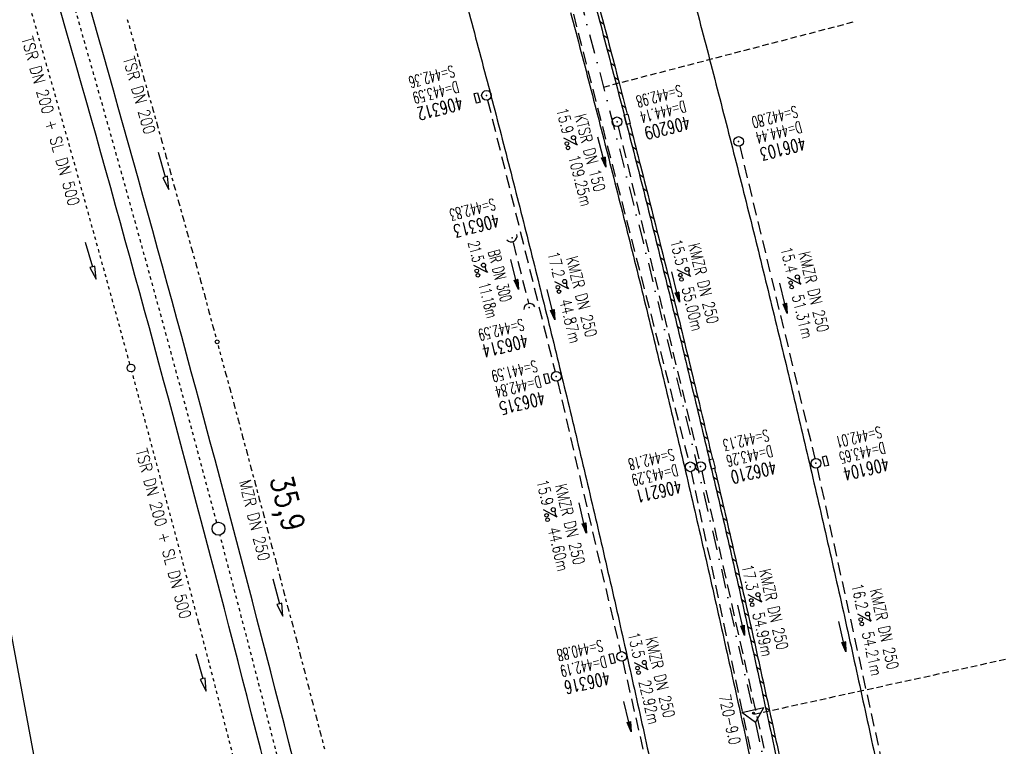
# Model space of a CAD drawing. Extents: x 445979 to 446542, y 447886 to 449065.
# Tile 13 of 17: x 446123 to 446275, y 448778 to 448891. Entities that reach past the tile are written whole.
import ezdxf
from ezdxf.enums import TextEntityAlignment as Align

# ---------------------------------------------------------------- set-up
doc = ezdxf.new("R2010")
doc.units = 0
doc.header["$LTSCALE"] = 2
doc.header["$MEASUREMENT"] = 0
for name, pattern in [('ACAD_ISO03W100', [0.5, 0.25, -0.25]), ('ACAD_ISO10W100W', [0.5, 0.25, -0.25]), ('AUSGEZOGEN', [0]), ('GESTRICH-X2', [1.5, 1, -0.5]), ('GESTRICHELT', [0.75, 0.5, -0.25]), ('STRICHPT-X3', [3, 1.5, -0.75, 0, -0.75])]:
    doc.linetypes.add(name, pattern=pattern)
doc.layers.get('0').update_dxf_attribs({"linetype": 'AUSGEZOGEN'})
for name, color, linetype in [('ACHSE', 250, 'STRICHPT-X3'), ('Bahnachse', 7, 'CONTINUOUS'), ('FBR', 8, 'CONTINUOUS'), ('Gleisachsen', 7, 'CONTINUOUS'), ('HEKTOM', 250, 'GESTRICHELT'), ('KANAL', 7, 'GESTRICH-X2'), ('Netzknoten_PKT', 7, 'CONTINUOUS'), ('Netzknoten_PKT-NR', 7, 'CONTINUOUS'), ('Netzknoten_SIGNATUR', 7, 'CONTINUOUS'), ('PFEIL', 7, 'CONTINUOUS'), ('SCHACHTNR', 6, 'CONTINUOUS'), ('SCHLITZRINNE', 8, 'AUSGEZOGEN'), ('SCHSYMBOL', 7, 'AUSGEZOGEN'), ('TEXTO', 4, 'CONTINUOUS'), ('TEXTU', 4, 'CONTINUOUS'), ('Tiefenentwässerung', 15, 'CONTINUOUS'), ('Wege', 15, 'CONTINUOUS')]:
    doc.layers.add(name, color=color, linetype=linetype)
doc.styles.add('ROMANS', font='romans.shx', dxfattribs={"width": 0.8})

# ---------------------------------------------------------------- blocks, each defined once
blk = doc.blocks.new('GST')
at = {"color": 0}
blk.add_circle((0, 0), 0.75, dxfattribs=at)
blk.add_point((0, 0), dxfattribs=at)
blk = doc.blocks.new('10')
blk.add_blockref('GST', (0, 0))
blk = doc.blocks.new('13')
blk.add_lwpolyline([(0.76, 1.22), (-0.75, 1.22), (-0.75, 1.8), (0.76, 1.8)], close=True)
at = {"rotation": 180}
blk.add_blockref('GST', (0, 0), dxfattribs=at)
blk = doc.blocks.new('PROM')
blk.add_line((1.57, 1.82), (0.02, 0.02))
for centre, radius in [((0.32, 1.51), 0.317), ((0.94, 0.29), 0.283), ((1.64, 0.29), 0.283)]:
    blk.add_circle(centre, radius)
blk.add_arc((0.99, 2.68), 1.03, 239.1414, 303.3549)
blk = doc.blocks.new('PFEIL2')
at = {"color": 0}
for p, q in [((0.88, 0), (-2.4, -0.01)), ((0.88, -0.27), (0.88, 0.28)), ((0.88, 0.28), (2.43, 0.01)), ((0.91, 0.27), (0.88, 0.26)), ((0.97, 0.26), (0.88, 0.25)), ((1.02, 0.25), (0.88, 0.23)), ((1.07, 0.24), (0.88, 0.21)), ((1.13, 0.23), (0.88, 0.19)), ((1.18, 0.22), (0.88, 0.17)), ((1.24, 0.21), (0.88, 0.15)), ((1.29, 0.21), (0.88, 0.14)), ((1.34, 0.2), (0.88, 0.12)), ((1.4, 0.19), (0.88, 0.1)), ((1.45, 0.18), (0.88, 0.08)), ((1.51, 0.17), (0.88, 0.06)), ((1.56, 0.16), (0.88, 0.04)), ((1.61, 0.15), (0.88, 0.02)), ((1.67, 0.14), (0.88, 0.01)), ((1.72, 0.13), (0.88, -0.01)), ((1.78, 0.12), (0.88, -0.03)), ((1.83, 0.11), (0.88, -0.05)), ((1.88, 0.1), (0.88, -0.07)), ((1.94, 0.09), (0.88, -0.09)), ((2.05, 0.08), (0.88, -0.12)), ((1.99, 0.08), (0.88, -0.11)), ((2.1, 0.07), (0.88, -0.14)), ((2.15, 0.06), (0.88, -0.16)), ((2.21, 0.05), (0.88, -0.18)), ((2.26, 0.04), (0.88, -0.2)), ((2.32, 0.03), (0.88, -0.22)), ((2.37, 0.02), (0.88, -0.23)), ((2.42, 0.01), (0.88, -0.25)), ((2.43, 0.01), (0.88, -0.27))]:
    blk.add_line(p, q, dxfattribs=at)
blk = doc.blocks.new('17')
blk.add_lwpolyline([(-0.76, -1.22), (0.75, -1.22), (0.75, -1.8), (-0.76, -1.8)], close=True)
blk.add_blockref('GST', (0, 0))
blk = doc.blocks.new('42')
at = {"color": 0}
blk.add_arc((-0.02, -0.31), 0.91, 12.5363, 167.4637, dxfattribs=at)
blk.add_point((0, 0), dxfattribs=at)
blk = doc.blocks.new('Station_Netzknoten')
at = {"layer": 'Netzknoten_SIGNATUR'}
for p, q in [((-1.75, 0.5), (1.75, 0.5)), ((0, -1.5), (-1.75, 0.5)), ((0, -1.5), (1.75, 0.5))]:
    blk.add_line(p, q, dxfattribs=at)
blk.add_point((0, 0), dxfattribs=at)
blk = doc.blocks.new('PKT')
at = {"color": 0}
blk.add_circle((0, 0), 0.15, dxfattribs=at)
blk.add_point((0, 0), dxfattribs=at)

msp = doc.modelspace()

# ---------------------------------------------------------------- linework, layer by layer
at = {"layer": 'ACHSE', "flags": 128}
msp.add_lwpolyline([(446175.19, 449011.57), (446178.7, 449000.59), (446186.09, 448976.7), (446193.24, 448952.75), (446200.15, 448928.72), (446206.82, 448904.63), (446213.25, 448880.47), (446219.44, 448856.25), (446225.39, 448831.97), (446231.09, 448807.62), (446236.55, 448783.23), (446241.77, 448758.78), (446246.75, 448734.28), (446251.48, 448709.73), (446255.96, 448685.14), (446260.2, 448660.5), (446264.2, 448635.82), (446267.94, 448611.1), (446271.45, 448586.35), (446273.48, 448571.12), (446274.72, 448561.57), (446277.95, 448536.77), (446281.17, 448511.98), (446284.4, 448487.19), (446287.63, 448462.4), (446290.86, 448437.61), (446294.08, 448412.82), (446303.76, 448338.45), (446310.22, 448288.86), (446329.58, 448140.12), (446334.86, 448099.55), (446342.49, 448040.96), (446358.62, 447917), (446358.74, 447916.1)], dxfattribs=at)
at = {"layer": 'Bahnachse', "linetype": 'Continuous'}
msp.add_circle((446153.5, 448811.99), 1, dxfattribs=at)
at = {"layer": 'Bahnachse', "linetype": 'ACAD_ISO10W100W'}
for start, end in [(14.83514, 16.2098), (13.59744, 14.80709)]:
    msp.add_arc((442204.39, 447767.03), 4085, start, end, dxfattribs=at)
at = {"layer": 'FBR'}
for points in [[(446190.17, 448900.11, -0.001242), (446193.4, 448888.11, -0.001244), (446196.56, 448876.12, -0.001249), (446199.66, 448864.1, -0.001247), (446202.7, 448852.06, -0.001246), (446205.69, 448840.01, -0.001246), (446208.61, 448827.94, -0.001245), (446211.47, 448815.87, -0.001244), (446214.28, 448803.77, -0.001247), (446217.02, 448791.65, -0.001251), (446219.7, 448779.54, -0.001246), (446222.32, 448767.43, -0.001242), (446224.88, 448755.26, -0.001241), (446227.39, 448743.07, -0.001248), (446229.82, 448730.93, -0.001248), (446232.2, 448718.78, -0.001241), (446234.52, 448706.55, -0.001242), (446236.79, 448694.31, -0.001249), (446238.98, 448682.13, -0.00125), (446241.11, 448669.94, -0.001242)], [(446226.5, 448896.92, -0.001244), (446229.7, 448884.76, -0.001249), (446232.84, 448872.58, -0.001247), (446235.93, 448860.37, -0.001246), (446238.95, 448848.16, -0.001246), (446241.92, 448835.93, -0.001245), (446244.82, 448823.68, -0.001244), (446247.66, 448811.42, -0.001247), (446250.45, 448799.13, -0.001251), (446253.16, 448786.86, -0.001246), (446255.81, 448774.58, -0.001242), (446258.41, 448762.24, -0.001241), (446260.96, 448749.88, -0.001248), (446263.42, 448737.58, -0.001248), (446265.83, 448725.26, -0.001241), (446268.18, 448712.86, -0.001242), (446270.48, 448700.45, -0.001249), (446272.7, 448688.1, -0.00125), (446274.86, 448675.75, -0.001242), (446276.97, 448663.3, -0.001242)], [(446212, 448893.06, -0.001244), (446215.19, 448880.97, -0.001249), (446218.31, 448868.87, -0.001247), (446221.38, 448856.73, -0.001246), (446224.39, 448844.59, -0.001246), (446227.33, 448832.43, -0.001245), (446230.22, 448820.26, -0.001244), (446233.04, 448808.07, -0.001247), (446235.81, 448795.85, -0.001251), (446238.51, 448783.66, -0.001246), (446241.14, 448771.45, -0.001242), (446243.73, 448759.19, -0.001241), (446246.26, 448746.9, -0.001248), (446248.71, 448734.67, -0.001248), (446251.1, 448722.43, -0.001241), (446253.44, 448710.1, -0.001242), (446255.72, 448697.76, -0.001249), (446257.93, 448685.49, -0.00125), (446260.08, 448673.2, -0.001242), (446262.17, 448660.83, -0.001242)], [(446208.14, 448892.03, -0.001244), (446211.31, 448879.96, -0.001249), (446214.43, 448867.88, -0.001247), (446217.5, 448855.76, -0.001246), (446220.5, 448843.64, -0.001246), (446223.44, 448831.5, -0.001245), (446226.32, 448819.35, -0.001244), (446229.14, 448807.18, -0.001247), (446231.9, 448794.98, -0.001251), (446234.6, 448782.8, -0.001246), (446237.23, 448770.62, -0.001242), (446239.81, 448758.37, -0.001241), (446242.34, 448746.1, -0.001248), (446244.78, 448733.89, -0.001248), (446247.17, 448721.67, -0.001241), (446249.51, 448709.36, -0.001242), (446251.79, 448697.05, -0.001249), (446253.99, 448684.79, -0.00125), (446256.14, 448672.52, -0.001242)], [(446298.19, 448239.42, 0.000002), (446300.71, 448220.06, -0.000009)]]:
    msp.add_lwpolyline(points, format="xyb", dxfattribs=at)
at = {"layer": 'Gleisachsen', "linetype": 'Continuous'}
for radius, start, end in [(4087.25, 13.73715, 16.27769), (4082.75, 13.74093, 16.26972)]:
    msp.add_arc((442204.39, 447767.03), radius, start, end, dxfattribs=at)
at = {"layer": 'HEKTOM'}
for p, q in [((446213.25, 448880.47), (446251.97, 448890.56)), ((446236.54, 448783.24), (446275.64, 448791.77))]:
    msp.add_line(p, q, dxfattribs=at)
at = {"layer": 'KANAL'}
for p, q in [((446199.56, 448926.62), (446226.5, 448822.31)), ((446195.25, 448878.44), (446205.72, 448836.34)), ((446215.53, 448874.34), (446228.12, 448822.38)), ((446234.37, 448871.28), (446246.03, 448822.88)), ((446199.22, 448856.37), (446201.59, 448846.97)), ((446206.09, 448834.88), (446215.87, 448792.91)), ((446226.84, 448820.84), (446249.41, 448715)), ((446228.47, 448820.91), (446240.22, 448768.72)), ((446246.37, 448821.41), (446257.72, 448769.94)), ((446216.22, 448791.47), (446221.03, 448770.59))]:
    msp.add_line(p, q, dxfattribs=at)
at = {"layer": 'SCHLITZRINNE'}
for p, q in [((446212.64, 448890.66), (446213.26, 448890.25)), ((446213.21, 448888.49), (446213.84, 448888.08)), ((446213.78, 448886.33), (446214.41, 448885.92)), ((446214.35, 448884.17), (446214.97, 448883.76)), ((446214.92, 448882.01), (446215.54, 448881.6)), ((446215.48, 448879.85), (446216.1, 448879.44)), ((446216.04, 448877.69), (446216.66, 448877.28)), ((446217.15, 448873.38), (446217.77, 448872.97)), ((446217.15, 448873.38), (446217.77, 448872.97)), ((446217.71, 448871.22), (446218.33, 448870.82)), ((446217.71, 448871.22), (446218.33, 448870.82)), ((446218.26, 448869.07), (446218.88, 448868.67)), ((446218.26, 448869.07), (446218.88, 448868.67)), ((446218.81, 448866.92), (446219.43, 448866.52)), ((446218.81, 448866.92), (446219.43, 448866.52)), ((446219.35, 448864.77), (446219.97, 448864.37)), ((446219.35, 448864.77), (446219.97, 448864.37)), ((446219.9, 448862.63), (446220.51, 448862.22)), ((446219.9, 448862.63), (446220.51, 448862.22)), ((446220.44, 448860.48), (446221.05, 448860.08)), ((446220.44, 448860.48), (446221.05, 448860.08)), ((446220.98, 448858.34), (446221.59, 448857.94)), ((446220.98, 448858.34), (446221.59, 448857.94)), ((446221.51, 448856.2), (446222.13, 448855.8)), ((446221.51, 448856.2), (446222.13, 448855.8)), ((446222.05, 448854.06), (446222.66, 448853.66)), ((446222.05, 448854.06), (446222.66, 448853.66)), ((446222.58, 448851.92), (446223.19, 448851.52)), ((446222.58, 448851.92), (446223.19, 448851.52)), ((446223.11, 448849.78), (446223.72, 448849.38)), ((446223.11, 448849.78), (446223.72, 448849.38)), ((446223.63, 448847.65), (446224.25, 448847.25)), ((446223.63, 448847.65), (446224.25, 448847.25)), ((446224.16, 448845.51), (446224.77, 448845.11)), ((446224.16, 448845.51), (446224.77, 448845.11)), ((446224.68, 448843.38), (446225.29, 448842.98)), ((446224.68, 448843.38), (446225.29, 448842.98)), ((446225.2, 448841.25), (446225.81, 448840.85)), ((446225.2, 448841.25), (446225.81, 448840.85)), ((446225.72, 448839.12), (446226.33, 448838.72)), ((446225.72, 448839.12), (446226.33, 448838.72)), ((446226.23, 448836.99), (446226.84, 448836.59)), ((446226.23, 448836.99), (446226.84, 448836.59)), ((446226.75, 448834.86), (446227.36, 448834.47)), ((446226.75, 448834.86), (446227.36, 448834.47)), ((446227.26, 448832.74), (446227.87, 448832.34)), ((446227.26, 448832.74), (446227.87, 448832.34)), ((446227.77, 448830.62), (446228.37, 448830.22)), ((446228.27, 448828.49), (446228.88, 448828.1)), ((446228.77, 448826.37), (446229.38, 448825.98)), ((446229.28, 448824.25), (446229.88, 448823.86)), ((446230.27, 448820.02), (446230.88, 448819.63)), ((446230.77, 448817.91), (446231.37, 448817.51)), ((446231.26, 448815.79), (446231.86, 448815.4)), ((446231.75, 448813.68), (446232.35, 448813.29)), ((446232.24, 448811.57), (446232.84, 448811.18)), ((446232.72, 448809.46), (446233.32, 448809.07)), ((446233.2, 448807.36), (446233.81, 448806.96)), ((446233.68, 448805.25), (446234.29, 448804.86)), ((446234.16, 448803.15), (446234.77, 448802.75)), ((446234.64, 448801.04), (446235.24, 448800.65)), ((446235.11, 448798.94), (446235.71, 448798.55)), ((446235.59, 448796.84), (446236.19, 448796.45)), ((446236.06, 448794.74), (446236.66, 448794.35)), ((446236.52, 448792.65), (446237.12, 448792.26)), ((446236.99, 448790.55), (446237.59, 448790.16)), ((446237.45, 448788.46), (446238.05, 448788.07)), ((446237.45, 448788.46), (446238.05, 448788.07)), ((446237.91, 448786.37), (446238.51, 448785.98)), ((446237.91, 448786.37), (446238.51, 448785.98)), ((446238.37, 448784.27), (446238.97, 448783.88)), ((446238.37, 448784.27), (446238.97, 448783.88)), ((446238.83, 448782.18), (446239.42, 448781.8)), ((446238.83, 448782.18), (446239.42, 448781.8)), ((446239.28, 448780.1), (446239.88, 448779.71)), ((446239.28, 448780.1), (446239.88, 448779.71))]:
    msp.add_line(p, q, dxfattribs=at)
for points in [[(446202.94, 448928.05, -0.001106), (446205.92, 448917.37, -0.001242), (446209.23, 448905.28, -0.001242), (446212.48, 448893.19, -0.001244), (446215.67, 448881.1, -0.000494), (446216.93, 448876.26, -0.001247)], [(446217.32, 448874.74, -0.000592), (446218.79, 448868.99, -0.001247), (446221.86, 448856.85, -0.001246), (446224.87, 448844.71, -0.001246), (446227.82, 448832.55, -0.000994), (446230.13, 448822.83, -0.001244)], [(446230.47, 448821.37, -0.000101), (446230.7, 448820.38, -0.001244), (446233.53, 448808.18, -0.001247), (446236.3, 448795.96, -0.001251), (446239, 448783.76, -0.001246), (446241.63, 448771.56, -0.000246), (446242.15, 448769.13, -0.000861)]]:
    msp.add_lwpolyline(points, format="xyb", dxfattribs=at)
at = {"layer": 'SCHSYMBOL'}
for points in [[(446216.82, 448874.68), (446216.44, 448876.14), (446217.01, 448876.28), (446217.38, 448874.83)], [(446229.98, 448821.25), (446229.63, 448822.71), (446230.2, 448822.85), (446230.55, 448821.39)]]:
    msp.add_lwpolyline(points, close=True, dxfattribs=at)
at = {"layer": 'Tiefenentwässerung', "linetype": 'ACAD_ISO03W100'}
for points in [[(446139.33, 448890.94), (446139.63, 448889.99), (446139.88, 448889.02), (446140.6, 448886.62), (446141.27, 448884.21), (446141.94, 448881.8), (446142.61, 448879.39), (446143.33, 448877), (446144, 448874.59), (446144.67, 448872.18), (446145.34, 448869.77), (446146.01, 448867.36), (446146.68, 448864.95), (446147.35, 448862.54), (446148.02, 448860.13), (446148.7, 448857.68), (446149.37, 448855.27), (446150.05, 448852.86), (446150.72, 448850.45), (446151.39, 448848.04), (446152.01, 448845.62), (446152.68, 448843.21), (446153.14, 448841.55)], [(446153.45, 448840.39), (446153.97, 448838.38), (446154.64, 448835.97), (446155.31, 448833.56), (446155.93, 448831.14), (446156.62, 448828.68), (446157.24, 448826.26), (446157.91, 448823.85), (446158.53, 448821.43), (446159.2, 448819.02), (446159.82, 448816.6), (446160.5, 448814.19), (446161.12, 448811.77), (446161.74, 448809.35), (446162.41, 448806.94), (446163.03, 448804.52), (446163.65, 448802.1), (446164.29, 448799.63), (446164.96, 448797.22), (446165.58, 448794.8), (446166.2, 448792.38), (446166.83, 448789.96), (446167.45, 448787.53), (446168.07, 448785.11), (446168.69, 448782.69), (446169.31, 448780.27), (446169.94, 448777.85)]]:
    msp.add_lwpolyline(points, dxfattribs=at)
at = {"layer": 'Tiefenentwässerung', "linetype": 'Continuous'}
for points in [[(446144.12, 448870.38), (446145.23, 448866.53), (446144.85, 448866.42), (446145.79, 448864.61), (446145.61, 448866.65), (446145.23, 448866.53)], [(446132.83, 448856.44), (446133.94, 448852.59), (446133.56, 448852.48), (446134.5, 448850.67), (446134.33, 448852.71), (446133.94, 448852.59)], [(446161.91, 448804.21), (446162.95, 448800.35), (446162.57, 448800.25), (446163.48, 448798.42), (446163.34, 448800.46), (446162.95, 448800.35)], [(446150.01, 448792.61), (446151.06, 448788.75), (446150.67, 448788.64), (446151.58, 448786.82), (446151.44, 448788.85), (446151.06, 448788.75)]]:
    msp.add_lwpolyline(points, dxfattribs=at)
for centre, radius in [((446153.3, 448840.97), 0.3), ((446139.93, 448836.91), 0.6)]:
    msp.add_circle(centre, radius, dxfattribs=at)
at = {"layer": 'Tiefenentwässerung', "linetype": 'ACAD_ISO03W100'}
for start, end in [(15.21772, 16.04028), (14.63718, 15.20086), (14.16578, 14.63718)]:
    msp.add_arc((442204.61, 447767.02), 4078.15, start, end, dxfattribs=at)
at = {"layer": 'Wege', "linetype": 'Continuous'}
msp.add_line((446132.5, 448735.9), (446106.98, 448872.8), dxfattribs=at)

# ---------------------------------------------------------------- block references
at = {"layer": 'Netzknoten_PKT'}
msp.add_blockref('PKT', (446236.52, 448783.4), dxfattribs=at)
at = {"layer": 'Netzknoten_SIGNATUR', "rotation": 12.08571971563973}
msp.add_blockref('Station_Netzknoten', (446236.52, 448783.4), dxfattribs=at)
at = {"layer": 'PFEIL'}
for p, rotation in [((446212.99, 448870.39), 284.4854000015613), ((446199.44, 448851.43), 284.1431999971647), ((446224.43, 448849.47), 283.6398000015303), ((446205.08, 448846.76), 283.9631999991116), ((446241.15, 448847.74), 283.5263000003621), ((446210.01, 448813.68), 283.1550000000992), ((446234.59, 448797.82), 282.6727000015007), ((446250.3, 448795.27), 282.456599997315), ((446216.96, 448782.88), 282.9350000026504)]:
    msp.add_blockref('PFEIL2', p, dxfattribs=dict(at, rotation=rotation))
at = {"layer": 'SCHSYMBOL'}
for name, p, rotation in [('17', (446195.08, 448879.17), 284.6945000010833), ('GST', (446215.34, 448875.08), 104.4867999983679), ('10', (446234.2, 448872.03), 284.3128999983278), ('42', (446199.05, 448857.09), 208.4345533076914), ('42', (446201.72, 448846.29), 13.92259999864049), ('17', (446205.91, 448835.62), 283.6623000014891), ('13', (446246.2, 448822.14), 283.1494999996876), ('10', (446226.7, 448821.59), 283.2386000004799), ('GST', (446228.31, 448821.63), 103.231300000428), ('17', (446216.06, 448792.19), 282.6364000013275)]:
    msp.add_blockref(name, p, dxfattribs=dict(at, rotation=rotation))
at = {"layer": 'TEXTU'}
for p, rotation in [((446207.04, 448872.55), 284.4854000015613), ((446193.07, 448852.8), 284.1431999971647), ((446224.65, 448852.17), 283.6398000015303), ((446205.66, 448850.27), 283.9631999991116), ((446241.77, 448850.98), 283.5263000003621), ((446203.9, 448814.92), 283.1550000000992), ((446235.66, 448801.75), 282.6727000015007), ((446252.67, 448798.77), 282.456599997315), ((446218.02, 448791.23), 282.9350000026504)]:
    msp.add_blockref('PROM', p, dxfattribs=dict(at, rotation=rotation))

# ---------------------------------------------------------------- texts
at = {"layer": 'Bahnachse', "linetype": 'Continuous', "style": 'ROMANS', "oblique": 0, "width": 0.8337}
msp.add_text('35,9', height=3.5, rotation=284.4086, dxfattribs=at).set_placement((446161.46, 448819.78))
at = {"layer": 'Netzknoten_PKT-NR', "style": 'ROMANS', "width": 0.75}
msp.add_text('720-9.0', height=1.8, rotation=282.0842, dxfattribs=at).set_placement((446232.8, 448778.37), align=Align.RIGHT)
at = {"layer": 'SCHACHTNR', "style": 'ROMANS'}
for s, height, rotation, width, p in [('S=442.36', 1.8, 194.6945, 0.6, (446189.85, 448883.86)), ('D=443.59', 1.8, 194.6945, 0.6, (446190.5, 448881.42)), ('S=442.98', 1.8, 194.4868, 0.6, (446225.14, 448880.83)), ('406312', 2, 194.6945, 0.7, (446191.13, 448879.02)), ('D=444.14', 1.8, 194.4868, 0.6, (446225.76, 448878.4)), ('S=442.80', 1.8, 194.3129, 0.6, (446243.09, 448877.59)), ('406209', 2, 194.4868, 0.7, (446226.39, 448875.99)), ('D=444.44', 1.8, 194.3129, 0.6, (446243.72, 448875.19)), ('406103', 2, 194.3129, 0.7, (446244.34, 448872.75)), ('S=442.83', 1.8, 194.1799, 0.6, (446196.2, 448863.24)), ('406313', 2, 194.1799, 0.7, (446196.79, 448860.8)), ('S=442.59', 1.8, 193.9226, 0.6, (446200.65, 448844.57)), ('406314', 2, 193.9226, 0.7, (446201.25, 448842.17)), ('S=441.59', 1.8, 193.6623, 0.6, (446202.72, 448838.13)), ('D=442.84', 1.8, 193.6623, 0.6, (446203.31, 448835.72)), ('406315', 2, 193.6623, 0.7, (446203.91, 448833.28)), ('S=442.01', 1.8, 193.1495, 0.6, (446256.16, 448827.9)), ('S=442.13', 1.8, 193.2313, 0.6, (446238.66, 448827.42)), ('D=443.26', 1.8, 193.2313, 0.6, (446239.22, 448824.98)), ('D=443.65', 1.8, 193.1495, 0.6, (446256.72, 448825.46)), ('S=442.18', 1.8, 193.2386, 0.6, (446223.97, 448824.43)), ('D=443.29', 1.8, 193.2386, 0.6, (446224.53, 448822)), ('406210', 2, 193.2313, 0.7, (446239.81, 448822.54)), ('406104', 2, 193.1495, 0.7, (446257.28, 448823.03)), ('406211', 2, 193.2386, 0.7, (446225.1, 448819.56)), ('S=440.88', 1.8, 192.6364, 0.6, (446212.91, 448794.78)), ('D=442.19', 1.8, 192.6364, 0.6, (446213.47, 448792.31)), ('406316', 2, 192.6364, 0.7, (446214, 448789.88))]:
    msp.add_text(s, height=height, rotation=rotation, dxfattribs=dict(at, width=width)).set_placement(p)
at = {"layer": 'TEXTO', "style": 'ROMANS'}
for s, rotation, width, p in [('KTSR DN 150', 284.4854, 0.75, (446210.28, 448870.05)), ('KMZR DN 250', 283.6398, 0.75, (446227.89, 448849.81)), ('BR DN 300', 284.1432, 0.6, (446196.3, 448851)), ('KMZR DN 250', 283.5263, 0.75, (446245, 448848.52)), ('KMZR DN 250', 283.9632, 0.75, (446208.97, 448847.76)), ('KMZR DN 250', 283.155, 0.75, (446207.18, 448812.48)), ('KMZR DN 250', 282.6727, 0.75, (446238.79, 448799.3)), ('KMZR DN 250', 282.4566, 0.75, (446255.94, 448796.26)), ('KMZR DN 250', 282.935, 0.75, (446221.17, 448788.75))]:
    msp.add_text(s, height=1.8, rotation=rotation, dxfattribs=dict(at, width=width)).set_placement(p, align=Align.CENTER)
at = {"layer": 'TEXTU', "style": 'ROMANS'}
for s, rotation, width, p in [('15.9', 284.4854, 0.75, (446205.9, 448876.97)), ('109.25m', 284.4854, 0.75, (446207.77, 448869.65)), ('15.5', 283.6398, 0.75, (446223.58, 448856.6)), ('21.5', 284.1432, 0.6, (446192.18, 448856.33)), ('15.4', 283.5263, 0.75, (446240.68, 448855.43)), ('17.2', 283.9632, 0.75, (446204.55, 448854.69)), ('11.18m', 284.1432, 0.6, (446193.81, 448849.9)), ('55.00m', 283.6398, 0.75, (446225.36, 448849.26)), ('51.31m', 283.5263, 0.75, (446242.47, 448848.06)), ('44.87m', 283.9632, 0.75, (446206.39, 448847.35)), ('15.9', 283.155, 0.75, (446202.84, 448819.37)), ('44.60m', 283.155, 0.75, (446204.59, 448812)), ('17.3', 282.6727, 0.75, (446234.64, 448806.22)), ('16.2', 282.4566, 0.75, (446251.69, 448803.25)), ('54.99m', 282.6727, 0.75, (446236.33, 448798.82)), ('13.5', 282.935, 0.75, (446217.01, 448795.7)), ('54.21m', 282.4566, 0.75, (446253.32, 448795.84)), ('22.92m', 282.935, 0.75, (446218.7, 448788.29))]:
    msp.add_text(s, height=1.8, rotation=rotation, dxfattribs=dict(at, width=width)).set_placement(p)
at = {"layer": 'Tiefenentwässerung', "linetype": 'Continuous', "style": 'ROMANS', "width": 0.8337}
for s, rotation, oblique, p in [('TSR DN 200 + SL DN 500', 285.7886, 360, (446122.91, 448888)), ('TSR DN 200', 285.7886, 360, (446138.67, 448884.88)), ('TSR DN 200 + SL DN 500', 284.7886, 0, (446140.65, 448824.12)), ('MZR DN 250', 283.7886, 360, (446156.71, 448819.32))]:
    msp.add_text(s, height=1.8, rotation=rotation, dxfattribs=dict(at, oblique=oblique)).set_placement(p)

doc.saveas('drawing.dxf')
